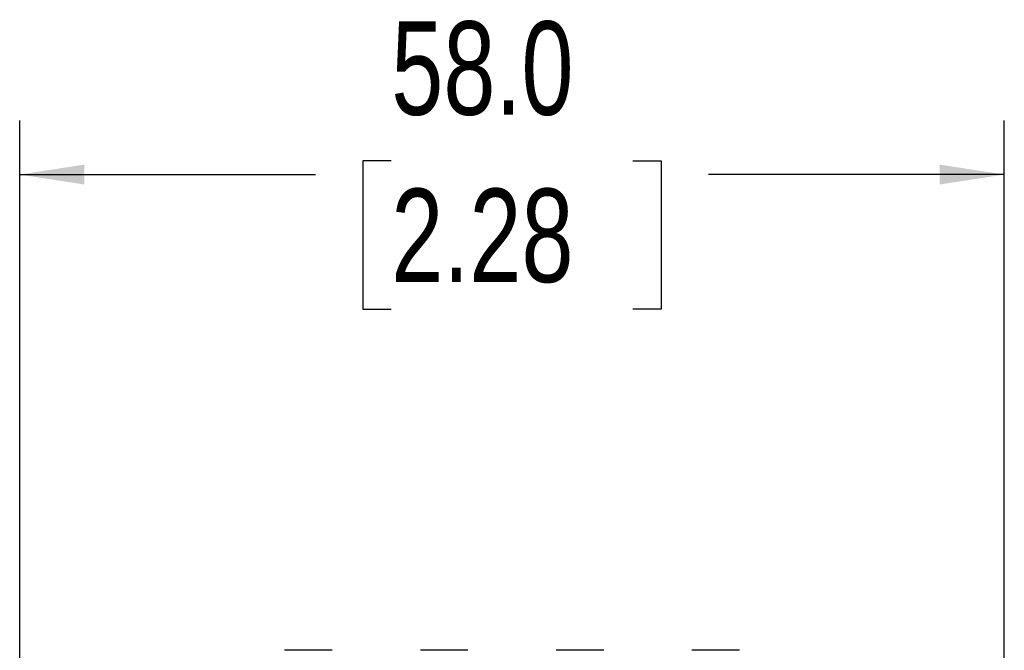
# Model space of a CAD drawing. Header units: millimetres. Extents: x 0 to 559, y 0 to 432.
# Tile 14 of 22: x 300 to 358, y 303 to 340. Entities that reach past the tile are written whole.
import ezdxf

# ---------------------------------------------------------------- set-up
doc = ezdxf.new("R2010")
doc.units = ezdxf.units.MM
doc.layers.add('DIMENSIONS', color=140, linetype='Continuous', lineweight=25)
doc.styles.add('SLDTEXTSTYLE0', font='TXT', dxfattribs={"width": 0.75})
doc.dimstyles.new('SLDDIMSTYLE1', dxfattribs={"dimtxt": 5.5, "dimasz": 3.81, "dimexe": 0, "dimexo": 0.0625, "dimgap": 1.375, "dimtad": 0, "dimtih": 1, "dimtoh": 1, "dimdec": 1, "dimrnd": 1e-09, "dimzin": 4, "dimdsep": 46, "dimtxsty": 'SLDTEXTSTYLE0', "dimsah": 1, "dimcen": 0.09, "dimadec": 0, "dimazin": 1, "dimtfac": 1, "dimtdec": 1, "dimtofl": 0, "dimtmove": 0, "dimatfit": 3, "dimfxl": 0, "dimfrac": 2, "dimtolj": 1, "dimtzin": 12, "dimarcsym": 0})

# ---------------------------------------------------------------- blocks, each defined once
blk = doc.blocks.new('_D_12')
at = {"layer": 'DIMENSIONS'}
for p, q in [((300.145, 280.789), (300.145, 334.088)), ((358.145, 280.789), (358.145, 334.088)), ((322.033, 331.723), (320.357, 331.723)), ((320.357, 331.723), (320.357, 322.991)), ((336.256, 331.723), (337.932, 331.723)), ((337.932, 331.723), (337.932, 322.991)), ((300.145, 330.913), (317.565, 330.913)), ((358.145, 330.913), (340.724, 330.913)), ((320.357, 322.991), (322.033, 322.991)), ((337.932, 322.991), (336.256, 322.991))]:
    blk.add_line(p, q, dxfattribs=at)
for points in [[(300.145, 330.913), (303.955, 330.327), (303.955, 331.499)], [(358.145, 330.913), (354.335, 331.499), (354.335, 330.327)]]:
    blk.add_solid(points, dxfattribs=at)
at = {"layer": 'DIMENSIONS', "char_height": 5.5, "attachment_point": 1, "style": 'SLDTEXTSTYLE0'}
for s, insert in [('58.0', (322.033, 339.93)), ('2.28', (322.033, 330.081))]:
    blk.add_mtext(s, dxfattribs=dict(at, insert=insert))

msp = doc.modelspace()

# ---------------------------------------------------------------- linework, layer by layer
for p, q in [((317.145, 302.913), (315.745, 302.913)), ((318.545, 302.913), (317.145, 302.913)), ((325.145, 302.913), (323.745, 302.913)), ((326.545, 302.913), (325.145, 302.913)), ((333.145, 302.913), (331.745, 302.913)), ((334.545, 302.913), (333.145, 302.913)), ((341.145, 302.913), (339.745, 302.913)), ((342.545, 302.913), (341.145, 302.913))]:
    msp.add_line(p, q)

# ---------------------------------------------------------------- dimensions: what is measured, and where the dimension line sits
at = {"layer": 'DIMENSIONS'}
dim = msp.add_linear_dim(base=(358.145, 330.913), p1=(300.145, 279.519), p2=(358.145, 279.519), dimstyle='SLDDIMSTYLE1', dxfattribs=at)
dim.commit()
dim.dimension.update_dxf_attribs({"geometry": '_D_12', "text_midpoint": (329.145, 330.913), "dimtype": 160})

doc.saveas('drawing.dxf')
